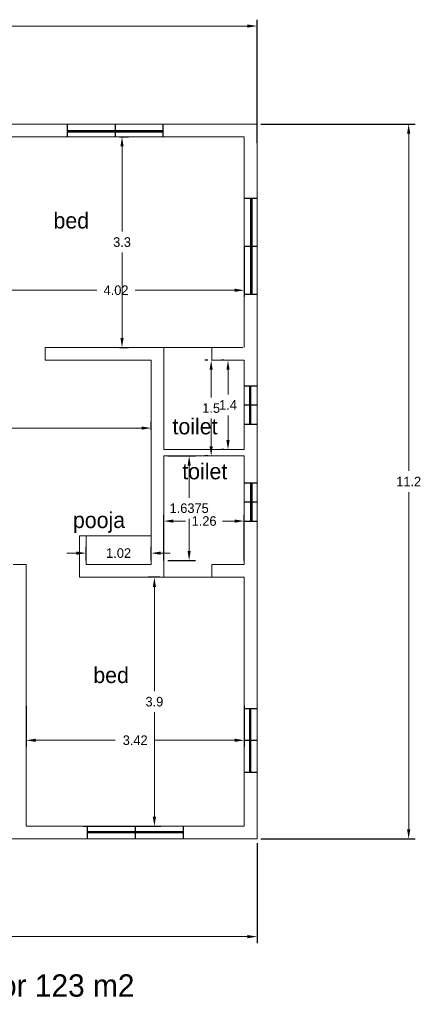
# Model space of a CAD drawing. Header units: inches. Extents: x -100 to 1476, y -184 to 112.
# Tile 27 of 36: x 322.05 to 328.38, y -16.4 to -0.97. Entities that reach past the tile are written whole.
import ezdxf

# ---------------------------------------------------------------- set-up
doc = ezdxf.new("R2010")
doc.units = ezdxf.units.IN
doc.header["$MEASUREMENT"] = 0
doc.header["$PDMODE"] = 66
doc.dimstyles.get("Standard").update_dxf_attribs({"dimtxt": 0.15, "dimasz": 0.15, "dimexe": 0.1, "dimexo": 0.0625, "dimgap": 0.09, "dimtad": 0, "dimtih": 1, "dimtoh": 1, "dimdec": 4, "dimdsep": 46, "dimtxsty": 'Standard', "dimcen": 0.09, "dimadec": 0, "dimazin": 0, "dimtfac": 1, "dimtdec": 4, "dimtofl": 0, "dimtmove": 0, "dimatfit": 3, "dimfxl": 0, "dimtolj": 1, "dimtzin": 0, "dimlwd": 15, "dimarcsym": 0})

# ---------------------------------------------------------------- blocks, each defined once
blk = doc.blocks.new('*D214')
at = {"color": 0, "linetype": 'ByBlock', "lineweight": -2, "ltscale": 0.0008, "transparency": 16777216}
for p, q in [((314.248, -13.869), (314.248, -15.436)), ((325.773, -13.869), (325.773, -15.436))]:
    blk.add_line(p, q, dxfattribs=at)
at = {"color": 0, "linetype": 'ByBlock', "lineweight": 15, "ltscale": 0.0008, "transparency": 16777216}
for p, q in [((314.398, -15.336), (319.52, -15.336)), ((325.623, -15.336), (320.5, -15.336))]:
    blk.add_line(p, q, dxfattribs=at)
at = {"color": 0, "linetype": 'ByBlock', "ltscale": 0.0008, "transparency": 16777216}
for points in [[(314.398, -15.311), (314.398, -15.361), (314.248, -15.336)], [(325.623, -15.311), (325.623, -15.361), (325.773, -15.336)]]:
    blk.add_solid(points, dxfattribs=at)
at = {"layer": 'Defpoints', "color": 0, "linetype": 'ByBlock', "ltscale": 0.0008, "transparency": 16777216}
for p in [(314.248, -13.806), (325.773, -13.806), (314.248, -15.336)]:
    blk.add_point(p, dxfattribs=at)
at = {"color": 0, "linetype": 'ByBlock', "lineweight": 20, "ltscale": 0.0008, "transparency": 16777216, "insert": (320.01, -15.336), "char_height": 0.15, "attachment_point": 5}
blk.add_mtext('\\A1;11.5247', dxfattribs=at)
blk = doc.blocks.new('*D216')
at = {"color": 0, "linetype": 'ByBlock', "lineweight": -2, "ltscale": 0.0008, "transparency": 16777216}
for p, q in [((324.25, -9.706), (324.064, -9.706)), ((323.055, -13.606), (324.264, -13.606))]:
    blk.add_line(p, q, dxfattribs=at)
at = {"color": 0, "linetype": 'ByBlock', "lineweight": 15, "ltscale": 0.0008, "transparency": 16777216}
for p, q in [((324.164, -9.856), (324.164, -11.491)), ((324.164, -13.456), (324.164, -11.821))]:
    blk.add_line(p, q, dxfattribs=at)
at = {"color": 0, "linetype": 'ByBlock', "ltscale": 0.0008, "transparency": 16777216}
for points in [[(324.139, -9.856), (324.189, -9.856), (324.164, -9.706)], [(324.139, -13.456), (324.189, -13.456), (324.164, -13.606)]]:
    blk.add_solid(points, dxfattribs=at)
at = {"layer": 'Defpoints', "color": 0, "linetype": 'ByBlock', "ltscale": 0.0008, "transparency": 16777216}
for p in [(324.313, -9.706), (322.993, -13.606), (324.164, -13.606)]:
    blk.add_point(p, dxfattribs=at)
at = {"color": 0, "linetype": 'ByBlock', "lineweight": 20, "ltscale": 0.0008, "transparency": 16777216, "insert": (324.164, -11.656), "char_height": 0.15, "attachment_point": 5}
blk.add_mtext('\\A1;3.9', dxfattribs=at)
blk = doc.blocks.new('*D217')
at = {"color": 0, "linetype": 'ByBlock', "lineweight": -2, "ltscale": 0.0008, "transparency": 16777216}
for p, q in [((322.153, -11.719), (322.153, -12.36)), ((325.573, -11.719), (325.573, -12.36))]:
    blk.add_line(p, q, dxfattribs=at)
at = {"color": 0, "linetype": 'ByBlock', "lineweight": 15, "ltscale": 0.0008, "transparency": 16777216}
for p, q in [((322.303, -12.26), (323.548, -12.26)), ((325.423, -12.26), (324.178, -12.26))]:
    blk.add_line(p, q, dxfattribs=at)
at = {"color": 0, "linetype": 'ByBlock', "ltscale": 0.0008, "transparency": 16777216}
for points in [[(322.303, -12.235), (322.303, -12.285), (322.153, -12.26)], [(325.423, -12.235), (325.423, -12.285), (325.573, -12.26)]]:
    blk.add_solid(points, dxfattribs=at)
at = {"layer": 'Defpoints', "color": 0, "linetype": 'ByBlock', "ltscale": 0.0008, "transparency": 16777216}
for p in [(322.153, -11.656), (325.573, -11.656), (322.153, -12.26)]:
    blk.add_point(p, dxfattribs=at)
at = {"color": 0, "linetype": 'ByBlock', "lineweight": 20, "ltscale": 0.0008, "transparency": 16777216, "insert": (323.863, -12.26), "char_height": 0.15, "attachment_point": 5}
blk.add_mtext('\\A1;3.42', dxfattribs=at)
blk = doc.blocks.new('*D218')
at = {"color": 0, "linetype": 'ByBlock', "lineweight": -2, "ltscale": 0.0008, "transparency": 16777216}
for p, q in [((323.615, -2.806), (323.757, -2.806)), ((323.615, -6.106), (323.757, -6.106))]:
    blk.add_line(p, q, dxfattribs=at)
at = {"color": 0, "linetype": 'ByBlock', "lineweight": 15, "ltscale": 0.0008, "transparency": 16777216}
for p, q in [((323.657, -2.956), (323.657, -4.291)), ((323.657, -5.956), (323.657, -4.621))]:
    blk.add_line(p, q, dxfattribs=at)
at = {"color": 0, "linetype": 'ByBlock', "ltscale": 0.0008, "transparency": 16777216}
for points in [[(323.632, -2.956), (323.682, -2.956), (323.657, -2.806)], [(323.632, -5.956), (323.682, -5.956), (323.657, -6.106)]]:
    blk.add_solid(points, dxfattribs=at)
at = {"layer": 'Defpoints', "color": 0, "linetype": 'ByBlock', "ltscale": 0.0008, "transparency": 16777216}
for p in [(323.553, -2.806), (323.553, -6.106), (323.657, -6.106)]:
    blk.add_point(p, dxfattribs=at)
at = {"color": 0, "linetype": 'ByBlock', "lineweight": 20, "ltscale": 0.0008, "transparency": 16777216, "insert": (323.657, -4.456), "char_height": 0.15, "attachment_point": 5}
blk.add_mtext('\\A1;3.3', dxfattribs=at)
blk = doc.blocks.new('*D219')
at = {"color": 0, "linetype": 'ByBlock', "lineweight": -2, "ltscale": 0.0008, "transparency": 16777216}
for p, q in [((325, -6.306), (324.954, -6.306)), ((325, -7.806), (324.954, -7.806))]:
    blk.add_line(p, q, dxfattribs=at)
at = {"color": 0, "linetype": 'ByBlock', "lineweight": 15, "ltscale": 0.0008, "transparency": 16777216}
for p, q in [((325.054, -6.456), (325.054, -6.891)), ((325.054, -7.656), (325.054, -7.221))]:
    blk.add_line(p, q, dxfattribs=at)
at = {"color": 0, "linetype": 'ByBlock', "ltscale": 0.0008, "transparency": 16777216}
for points in [[(325.029, -6.456), (325.079, -6.456), (325.054, -6.306)], [(325.029, -7.656), (325.079, -7.656), (325.054, -7.806)]]:
    blk.add_solid(points, dxfattribs=at)
at = {"layer": 'Defpoints', "color": 0, "linetype": 'ByBlock', "ltscale": 0.0008, "transparency": 16777216}
for p in [(325.063, -6.306), (325.054, -7.806), (325.063, -7.806)]:
    blk.add_point(p, dxfattribs=at)
at = {"color": 0, "linetype": 'ByBlock', "lineweight": 20, "ltscale": 0.0008, "transparency": 16777216, "insert": (325.054, -7.056), "char_height": 0.15, "attachment_point": 5}
blk.add_mtext('\\A1;1.5', dxfattribs=at)
blk = doc.blocks.new('*D220')
at = {"color": 0, "linetype": 'ByBlock', "lineweight": -2, "ltscale": 0.0008, "transparency": 16777216}
for p, q in [((324.313, -9.444), (324.313, -8.726)), ((325.573, -9.444), (325.573, -8.726))]:
    blk.add_line(p, q, dxfattribs=at)
at = {"color": 0, "linetype": 'ByBlock', "lineweight": 15, "ltscale": 0.0008, "transparency": 16777216}
for p, q in [((324.463, -8.826), (324.653, -8.826)), ((325.423, -8.826), (325.233, -8.826))]:
    blk.add_line(p, q, dxfattribs=at)
at = {"color": 0, "linetype": 'ByBlock', "ltscale": 0.0008, "transparency": 16777216}
for points in [[(324.463, -8.801), (324.463, -8.851), (324.313, -8.826)], [(325.423, -8.801), (325.423, -8.851), (325.573, -8.826)]]:
    blk.add_solid(points, dxfattribs=at)
at = {"layer": 'Defpoints', "color": 0, "linetype": 'ByBlock', "ltscale": 0.0008, "transparency": 16777216}
for p in [(324.313, -8.826), (324.313, -9.506), (325.573, -9.506)]:
    blk.add_point(p, dxfattribs=at)
at = {"color": 0, "linetype": 'ByBlock', "lineweight": 20, "ltscale": 0.0008, "transparency": 16777216, "insert": (324.943, -8.826), "char_height": 0.15, "attachment_point": 5}
blk.add_mtext('\\A1;1.26', dxfattribs=at)
blk = doc.blocks.new('*D224')
at = {"color": 0, "linetype": 'ByBlock', "lineweight": -2, "ltscale": 0.0008, "transparency": 16777216}
for p, q in [((321.553, -4.519), (321.553, -5.31)), ((325.573, -4.519), (325.573, -5.31))]:
    blk.add_line(p, q, dxfattribs=at)
at = {"color": 0, "linetype": 'ByBlock', "lineweight": 15, "ltscale": 0.0008, "transparency": 16777216}
for p, q in [((321.703, -5.21), (323.26, -5.21)), ((325.423, -5.21), (323.865, -5.21))]:
    blk.add_line(p, q, dxfattribs=at)
at = {"color": 0, "linetype": 'ByBlock', "ltscale": 0.0008, "transparency": 16777216}
for points in [[(321.703, -5.185), (321.703, -5.235), (321.553, -5.21)], [(325.423, -5.185), (325.423, -5.235), (325.573, -5.21)]]:
    blk.add_solid(points, dxfattribs=at)
at = {"layer": 'Defpoints', "color": 0, "linetype": 'ByBlock', "ltscale": 0.0008, "transparency": 16777216}
for p in [(321.553, -4.456), (325.573, -4.456), (325.573, -5.21)]:
    blk.add_point(p, dxfattribs=at)
at = {"color": 0, "linetype": 'ByBlock', "lineweight": 20, "ltscale": 0.0008, "transparency": 16777216, "insert": (323.563, -5.21), "char_height": 0.15, "attachment_point": 5}
blk.add_mtext('\\A1;4.02', dxfattribs=at)
blk = doc.blocks.new('*D227')
at = {"color": 0, "linetype": 'ByBlock', "lineweight": -2, "ltscale": 0.0008, "transparency": 16777216}
for p, q in [((325.255, -6.306), (325.218, -6.306)), ((325.255, -7.706), (325.218, -7.706))]:
    blk.add_line(p, q, dxfattribs=at)
at = {"color": 0, "linetype": 'ByBlock', "lineweight": 15, "ltscale": 0.0008, "transparency": 16777216}
for p, q in [((325.318, -6.456), (325.318, -6.841)), ((325.318, -7.556), (325.318, -7.171))]:
    blk.add_line(p, q, dxfattribs=at)
at = {"color": 0, "linetype": 'ByBlock', "ltscale": 0.0008, "transparency": 16777216}
for points in [[(325.293, -6.456), (325.343, -6.456), (325.318, -6.306)], [(325.293, -7.556), (325.343, -7.556), (325.318, -7.706)]]:
    blk.add_solid(points, dxfattribs=at)
at = {"layer": 'Defpoints', "color": 0, "linetype": 'ByBlock', "ltscale": 0.0008, "transparency": 16777216}
for p in [(325.318, -6.306), (325.318, -7.706), (325.318, -7.706)]:
    blk.add_point(p, dxfattribs=at)
at = {"color": 0, "linetype": 'ByBlock', "lineweight": 20, "ltscale": 0.0008, "transparency": 16777216, "insert": (325.318, -7.006), "char_height": 0.15, "attachment_point": 5}
blk.add_mtext('\\A1;1.4', dxfattribs=at)
blk = doc.blocks.new('*D228')
at = {"color": 0, "linetype": 'ByBlock', "lineweight": -2, "ltscale": 0.0008, "transparency": 16777216}
for p, q in [((314.948, -2.904), (314.948, -0.971)), ((325.773, -2.904), (325.773, -0.971))]:
    blk.add_line(p, q, dxfattribs=at)
at = {"color": 0, "linetype": 'ByBlock', "lineweight": 15, "ltscale": 0.0008, "transparency": 16777216}
for p, q in [((315.098, -1.071), (319.858, -1.071)), ((325.623, -1.071), (320.863, -1.071))]:
    blk.add_line(p, q, dxfattribs=at)
at = {"color": 0, "linetype": 'ByBlock', "lineweight": 18, "ltscale": 0.0008, "transparency": 16777216}
for points in [[(315.098, -1.046), (315.098, -1.096), (314.948, -1.071)], [(325.623, -1.096), (325.623, -1.046), (325.773, -1.071)]]:
    blk.add_solid(points, dxfattribs=at)
at = {"layer": 'Defpoints', "color": 0, "linetype": 'ByBlock', "lineweight": 18, "transparency": 16777216}
for p in [(325.773, -1.071), (314.948, -2.966), (325.773, -2.966)]:
    blk.add_point(p, dxfattribs=at)
at = {"color": 0, "linetype": 'ByBlock', "ltscale": 0.0008, "transparency": 16777216, "insert": (320.36, -1.071), "char_height": 0.15, "attachment_point": 5}
blk.add_mtext('\\A1;10.8247', dxfattribs=at)
blk = doc.blocks.new('*D230')
at = {"color": 0, "linetype": 'ByBlock', "lineweight": -2, "ltscale": 0.0008, "transparency": 16777216}
for p, q in [((324.374, -7.806), (324.809, -7.806)), ((324.375, -9.444), (324.809, -9.444))]:
    blk.add_line(p, q, dxfattribs=at)
at = {"color": 0, "linetype": 'ByBlock', "lineweight": 15, "ltscale": 0.0008, "transparency": 16777216}
for p, q in [((324.709, -7.956), (324.709, -8.46)), ((324.709, -9.294), (324.709, -8.79))]:
    blk.add_line(p, q, dxfattribs=at)
at = {"color": 0, "linetype": 'ByBlock', "ltscale": 0.0008, "transparency": 16777216}
for points in [[(324.684, -7.956), (324.734, -7.956), (324.709, -7.806)], [(324.684, -9.294), (324.734, -9.294), (324.709, -9.444)]]:
    blk.add_solid(points, dxfattribs=at)
at = {"layer": 'Defpoints', "color": 0, "linetype": 'ByBlock', "ltscale": 0.0008, "transparency": 16777216}
for p in [(324.312, -7.806), (324.313, -9.444), (324.709, -9.444)]:
    blk.add_point(p, dxfattribs=at)
at = {"color": 0, "linetype": 'ByBlock', "ltscale": 0.0008, "transparency": 16777216, "insert": (324.709, -8.625), "char_height": 0.15, "attachment_point": 5}
blk.add_mtext('\\A1;1.6375', dxfattribs=at)
blk = doc.blocks.new('*D231')
at = {"color": 0, "linetype": 'ByBlock', "lineweight": -2, "ltscale": 0.0008, "transparency": 16777216}
for p, q in [((323.093, -9.444), (323.093, -9.228)), ((324.113, -9.444), (324.113, -9.228))]:
    blk.add_line(p, q, dxfattribs=at)
at = {"color": 0, "linetype": 'ByBlock', "lineweight": 15, "ltscale": 0.0008, "transparency": 16777216}
for p, q in [((322.943, -9.328), (322.793, -9.328)), ((324.263, -9.328), (324.413, -9.328))]:
    blk.add_line(p, q, dxfattribs=at)
at = {"color": 0, "linetype": 'ByBlock', "lineweight": 18, "ltscale": 3, "transparency": 16777216}
for points in [[(322.943, -9.353), (322.943, -9.303), (323.093, -9.328)], [(324.263, -9.303), (324.263, -9.353), (324.113, -9.328)]]:
    blk.add_solid(points, dxfattribs=at)
at = {"layer": 'Defpoints', "color": 0, "linetype": 'ByBlock', "lineweight": 18, "transparency": 16777216}
for p in [(324.113, -9.328), (323.093, -9.506), (324.113, -9.506)]:
    blk.add_point(p, dxfattribs=at)
at = {"color": 0, "linetype": 'ByBlock', "ltscale": 3, "transparency": 16777216, "insert": (323.603, -9.328), "char_height": 0.15, "attachment_point": 5}
blk.add_mtext('\\A1;1.02', dxfattribs=at)
blk = doc.blocks.new('*D236')
at = {"color": 0, "linetype": 'ByBlock', "lineweight": -2, "ltscale": 0.0008, "transparency": 16777216}
for p, q in [((325.835, -2.606), (328.25, -2.606)), ((325.835, -13.806), (328.25, -13.806))]:
    blk.add_line(p, q, dxfattribs=at)
at = {"color": 0, "linetype": 'ByBlock', "lineweight": 15, "ltscale": 0.0008, "transparency": 16777216}
for p, q in [((328.15, -2.756), (328.15, -8.041)), ((328.15, -13.656), (328.15, -8.371))]:
    blk.add_line(p, q, dxfattribs=at)
at = {"color": 0, "linetype": 'ByBlock', "ltscale": 0.0008, "transparency": 16777216}
for points in [[(328.125, -2.756), (328.175, -2.756), (328.15, -2.606)], [(328.125, -13.656), (328.175, -13.656), (328.15, -13.806)]]:
    blk.add_solid(points, dxfattribs=at)
at = {"layer": 'Defpoints', "color": 0, "linetype": 'ByBlock', "ltscale": 0.0008, "transparency": 16777216}
for p in [(325.773, -2.606), (325.773, -13.806), (328.15, -13.806)]:
    blk.add_point(p, dxfattribs=at)
at = {"color": 0, "linetype": 'ByBlock', "ltscale": 0.0008, "transparency": 16777216, "insert": (328.15, -8.206), "char_height": 0.15, "attachment_point": 5}
blk.add_mtext('\\A1;11.2', dxfattribs=at)
blk = doc.blocks.new('*D334')
at = {"color": 0, "linetype": 'ByBlock', "lineweight": -2, "ltscale": 0.0008, "transparency": 16777216}
for p, q in [((317.048, -7.394), (317.048, -7.269)), ((324.113, -7.394), (324.113, -7.269))]:
    blk.add_line(p, q, dxfattribs=at)
at = {"color": 0, "linetype": 'ByBlock', "lineweight": 15, "ltscale": 0.0008, "transparency": 16777216}
for p, q in [((317.198, -7.369), (320.128, -7.369)), ((323.963, -7.369), (321.033, -7.369))]:
    blk.add_line(p, q, dxfattribs=at)
at = {"color": 0, "linetype": 'ByBlock', "lineweight": 18, "ltscale": 3, "transparency": 16777216}
for points in [[(317.198, -7.344), (317.198, -7.394), (317.048, -7.369)], [(323.963, -7.394), (323.963, -7.344), (324.113, -7.369)]]:
    blk.add_solid(points, dxfattribs=at)
at = {"layer": 'Defpoints', "color": 0, "linetype": 'ByBlock', "lineweight": 18, "transparency": 16777216}
for p in [(324.113, -7.369), (317.048, -7.456), (324.113, -7.456)]:
    blk.add_point(p, dxfattribs=at)
at = {"color": 0, "linetype": 'ByBlock', "lineweight": 18, "ltscale": 3, "transparency": 16777216, "insert": (320.58, -7.369), "char_height": 0.15, "attachment_point": 5}
blk.add_mtext('\\A1;7.0647', dxfattribs=at)

msp = doc.modelspace()

# ---------------------------------------------------------------- linework, layer by layer
at = {"color": 0, "linetype": 'ByBlock', "lineweight": 20, "ltscale": 0.0008}
for p, q in [((324.39254, -2.60626), (318.13481, -2.60626)), ((324.39254, -2.60626), (325.77254, -2.60626)), ((325.77254, -2.60626), (325.77254, -6.30626)), ((325.55254, -2.80626), (321.55254, -2.80626)), ((324.19254, -2.80626), (325.57254, -2.80626)), ((325.57254, -2.80626), (325.57254, -6.10626)), ((324.19254, -6.10626), (322.45254, -6.10626)), ((322.45254, -6.10626), (322.45254, -6.30626)), ((325.55254, -6.10626), (324.19254, -6.10626)), ((324.31254, -6.30626), (324.31254, -6.10626)), ((325.06254, -6.30626), (325.06254, -6.10626)), ((324.11254, -6.30626), (322.45254, -6.30626)), ((324.11254, -6.30626), (324.11254, -9.50626)), ((324.31254, -6.30626), (324.31254, -7.70626)), ((325.51254, -6.30626), (325.06254, -6.30626)), ((325.57254, -6.30626), (325.06254, -6.30626)), ((325.57254, -6.30626), (325.57254, -7.70626)), ((325.77254, -6.30626), (325.77254, -13.80626)), ((324.31254, -7.70626), (325.57254, -7.70626)), ((324.31254, -7.80626), (325.57254, -7.80626)), ((324.31254, -7.80626), (324.31254, -9.50626)), ((324.31254, -7.80626), (324.31254, -8.00626)), ((325.57254, -7.80626), (325.57254, -9.50626)), ((322.99254, -9.70626), (322.99254, -9.05626)), ((322.99254, -9.05626), (323.09254, -9.05626)), ((323.09254, -9.05626), (323.09254, -9.50626)), ((323.09254, -9.05626), (324.11254, -9.05626)), ((322.15254, -9.50626), (321.95254, -9.50626)), ((322.15254, -9.50626), (322.15254, -13.60626)), ((322.99254, -9.70626), (322.99254, -9.50626)), ((324.11254, -9.50626), (323.09254, -9.50626)), ((324.31254, -9.50626), (324.31254, -9.70626)), ((325.57254, -9.50626), (325.06254, -9.50626)), ((325.06254, -9.50626), (325.06254, -9.70626)), ((325.57254, -9.70626), (322.99254, -9.70626)), ((325.57254, -9.70626), (325.57254, -13.60626)), ((325.57254, -13.60626), (322.15254, -13.60626)), ((325.77254, -13.80626), (316.94786, -13.80626))]:
    msp.add_line(p, q, dxfattribs=at)
at = {"color": 0, "linetype": 'ByBlock', "ltscale": 0.0008}
for p, q in [((322.80254, -2.80626), (322.80254, -2.60626)), ((323.55254, -2.80626), (323.55254, -2.60626)), ((324.30254, -2.80626), (324.30254, -2.60626)), ((322.80254, -2.70626), (324.30254, -2.70626)), ((322.80254, -2.72626), (324.30254, -2.72626)), ((325.57254, -3.76876), (325.77254, -3.76876)), ((325.67254, -3.76876), (325.67254, -5.26876)), ((325.69254, -3.76876), (325.69254, -5.26876)), ((325.57254, -4.51876), (325.77254, -4.51876)), ((325.57254, -5.26876), (325.77254, -5.26876)), ((325.57254, -6.70626), (325.77254, -6.70626)), ((325.57254, -6.70626), (325.77254, -6.70626)), ((325.57254, -7.00626), (325.77254, -7.00626)), ((325.57254, -7.30626), (325.77254, -7.30626)), ((325.57254, -8.22624), (325.77254, -8.22624)), ((325.57254, -8.52624), (325.77254, -8.52624)), ((325.57254, -8.52624), (325.77254, -8.52624)), ((325.57254, -8.82624), (325.77254, -8.82624)), ((325.57254, -11.75952), (325.77254, -11.75952)), ((325.65254, -11.75952), (325.65254, -12.75952)), ((325.67254, -11.75952), (325.67254, -12.75952)), ((325.57254, -12.25952), (325.77254, -12.25952)), ((325.57254, -12.75952), (325.77254, -12.75952)), ((323.11254, -13.60626), (323.11254, -13.80626)), ((323.11254, -13.68626), (324.61254, -13.68626)), ((323.11254, -13.70626), (324.61254, -13.70626)), ((323.86254, -13.60626), (323.86254, -13.80626)), ((324.61254, -13.60626), (324.61254, -13.80626))]:
    msp.add_line(p, q, dxfattribs=at)
at = {"color": 3, "linetype": 'ByBlock', "ltscale": 0.0008}
for p, q in [((325.65254, -6.70626), (325.65254, -7.30626)), ((325.67254, -6.70626), (325.67254, -7.30626)), ((325.67254, -8.22624), (325.67254, -8.52624)), ((325.69254, -8.22624), (325.69254, -8.52624)), ((325.67254, -8.52624), (325.67254, -8.82624)), ((325.69254, -8.52624), (325.69254, -8.82624))]:
    msp.add_line(p, q, dxfattribs=at)

# ---------------------------------------------------------------- texts
at = {"color": 3, "linetype": 'ByBlock', "lineweight": 20, "ltscale": 0.0008, "char_height": 0.25, "width": 1.4467724, "attachment_point": 1}
for s, insert in [('{\\fVani|b0|i0|c0|p34;bed}', (322.58274, -3.99263)), ('{\\fVani|b0|i0|c0|p34;toilet}', (324.44797, -7.21711)), ('{\\fVani|b0|i0|c0|p34;toilet}', (324.6008, -7.92159)), ('{\\fVani|b0|i0|c0|p34;pooja}', (322.88693, -8.68501)), ('{\\fVani|b0|i0|c0|p34;bed}', (323.20693, -11.11323))]:
    msp.add_mtext(s, dxfattribs=dict(at, insert=insert))
at = {"color": 0, "linetype": 'ByBlock', "ltscale": 0.0008, "insert": (318.64774, -15.92662), "char_height": 0.35, "width": 5.6030207, "attachment_point": 1}
msp.add_mtext('{\\fVani|b0|i0|c0|p34;plan ground floor 123 m2}', dxfattribs=at)

# ---------------------------------------------------------------- dimensions: what is measured, and where the dimension line sits
at = {"color": 1, "linetype": 'ByBlock', "ltscale": 0.0008}
for base, p1, p2, picture, middle in [((325.77254, -1.07134), (314.94786, -2.96626), (325.77254, -2.96626), '*D228', (320.3602, -1.07134)), ((324.11254, -9.32752), (323.09254, -9.50626), (324.11254, -9.50626), '*D231', (323.60254, -9.32752))]:
    dim = msp.add_linear_dim(base=base, p1=p1, p2=p2, dimstyle='Standard', dxfattribs=at)
    dim.commit()
    dim.dimension.update_dxf_attribs({"geometry": picture, "text_midpoint": middle})
at = {"color": 3, "linetype": 'ByBlock', "ltscale": 0.0008}
dim = msp.add_linear_dim(base=(328.15035, -13.80626), p1=(325.77254, -2.60626), p2=(325.77254, -13.80626), angle=90, dimstyle='Standard', dxfattribs=at)
dim.commit()
dim.dimension.update_dxf_attribs({"geometry": '*D236', "text_midpoint": (328.15035, -8.20626)})
at = {"color": 0, "linetype": 'ByBlock', "lineweight": 20, "ltscale": 0.0008}
for base, p1, p2, picture, middle in [((323.6566, -6.10626), (323.55254, -2.80626), (323.55254, -6.10626), '*D218', (323.6566, -4.45626)), ((325.05351, -7.80626), (325.06254, -6.30626), (325.06254, -7.80626), '*D219', (325.05351, -7.05626)), ((325.31754, -7.70626), (325.31754, -6.30626), (325.31754, -7.70626), '*D227', (325.31754, -7.00626)), ((324.16371, -13.60626), (324.31254, -9.70626), (322.99254, -13.60626), '*D216', (324.16371, -11.65626))]:
    dim = msp.add_linear_dim(base=base, p1=p1, p2=p2, angle=270, dimstyle='Standard', dxfattribs=at)
    dim.commit()
    dim.dimension.update_dxf_attribs({"geometry": picture, "text_midpoint": middle})
for base, p1, p2, picture, middle in [((325.57254, -5.21), (321.55254, -4.45626), (325.57254, -4.45626), '*D224', (323.56254, -5.21)), ((324.31254, -8.82624), (325.57254, -9.50626), (324.31254, -9.50626), '*D220', (324.94254, -8.82624)), ((322.15254, -12.25952), (325.57254, -11.65626), (322.15254, -11.65626), '*D217', (323.86254, -12.25952)), ((314.24786, -15.3362), (325.77254, -13.80626), (314.24786, -13.80626), '*D214', (320.0102, -15.3362))]:
    dim = msp.add_linear_dim(base=base, p1=p1, p2=p2, dimstyle='Standard', dxfattribs=at)
    dim.commit()
    dim.dimension.update_dxf_attribs({"geometry": picture, "text_midpoint": middle})
at = {"color": 0, "linetype": 'ByBlock', "lineweight": 18, "ltscale": 0.0008}
dim = msp.add_linear_dim(base=(324.11254, -7.3693), p1=(317.04786, -7.45626), p2=(324.11254, -7.45626), dimstyle='Standard', dxfattribs=at)
dim.commit()
dim.dimension.update_dxf_attribs({"geometry": '*D334', "text_midpoint": (320.5802, -7.3693)})
at = {"color": 1, "linetype": 'ByBlock', "ltscale": 0.0008}
dim = msp.add_linear_dim(base=(324.70896, -9.44376), p1=(324.31172, -7.80626), p2=(324.31254, -9.44376), angle=90, dimstyle='Standard', dxfattribs=at)
dim.commit()
dim.dimension.update_dxf_attribs({"geometry": '*D230', "text_midpoint": (324.70896, -8.62501)})

doc.saveas('drawing.dxf')
